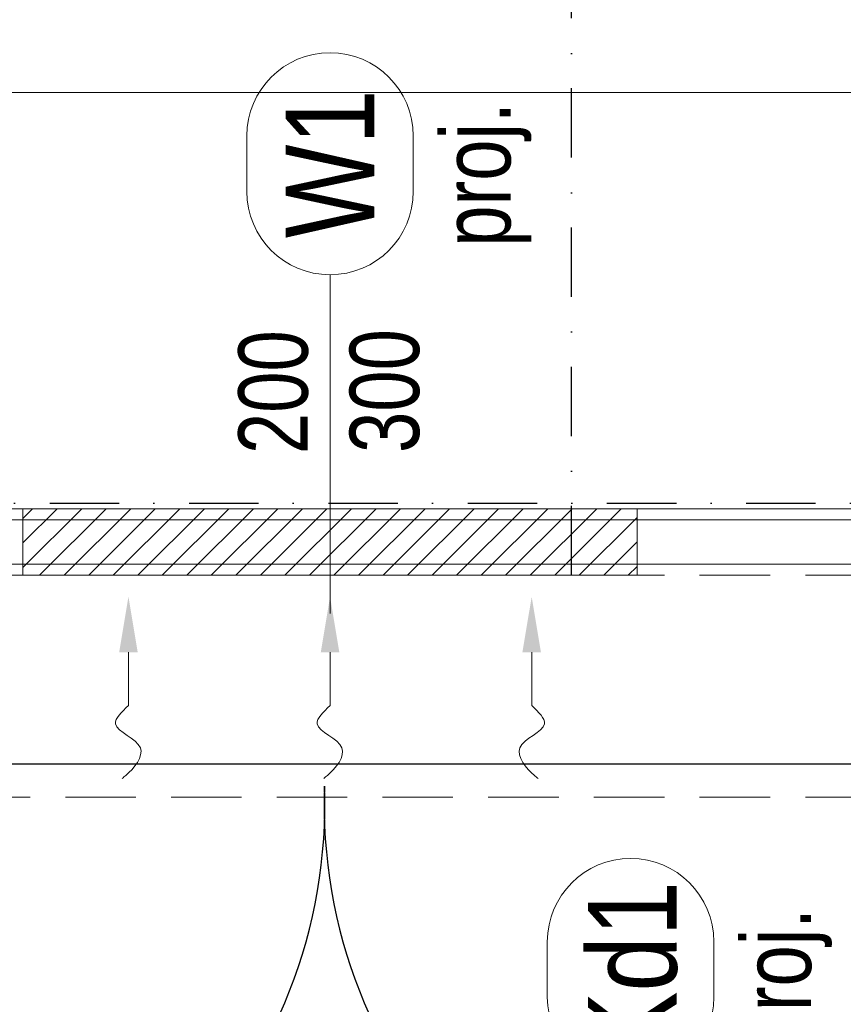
# Model space of a CAD drawing. Header units: centimetres. Extents: x -2715 to 104803, y -2927 to 32152.
# Tile 58 of 72: x 88936 to 89085, y -526 to -349. Entities that reach past the tile are written whole.
import ezdxf
from ezdxf.enums import TextEntityAlignment as Align
from ezdxf.lldxf.tags import DXFTag

# ---------------------------------------------------------------- set-up
doc = ezdxf.new("R2010")
doc.units = ezdxf.units.CM
doc.header["$MEASUREMENT"] = 0
doc.linetypes.add('DASHDOT2', pattern=[0.5, 0.25, -0.125, 0, -0.125])
doc.linetypes.add('HIDDENX2', pattern=[19.05, 12.7, -6.35])
for name, color, linetype, lineweight in [('0_TXT', 252, 'Continuous', 15), ('1_ doors proj.', 252, 'Continuous', 15), ('1_ hatch proj.', 252, 'Continuous', 9), ('1_ projection', 252, 'HIDDENX2', 5), ('1_ przerywana  S_CONSTRUCTION', 252, 'DASHDOT2', 25), ('2_ doors description proj.', 252, 'Continuous', 15)]:
    doc.layers.add(name, color=color, linetype=linetype, lineweight=lineweight)
doc.layers.add('3_KRATA_dzrwi istn.', color=252, linetype='Continuous')
doc.styles.add('ARIAL', font='arial.ttf', dxfattribs={"width": 0.8})
doc.styles.add('BIKTS', font='bikromsw.shx', dxfattribs={"width": 0.85})
tags = doc.linetypes.add('Dash', pattern=[15, 10, -5]).pattern_tags.tags
tags[6:7] = [DXFTag(74, 4), DXFTag(75, 0), DXFTag(340, '0'), DXFTag(46, 0.0), DXFTag(50, 0.0), DXFTag(44, 0.0), DXFTag(45, 0.0)]
tags[4:5] = [DXFTag(74, 4), DXFTag(75, 0), DXFTag(340, '0'), DXFTag(46, 0.0), DXFTag(50, 0.0), DXFTag(44, 0.0), DXFTag(45, 0.0)]
doc.linetypes.add('FENCELINE9', pattern='A,1e-09,[163,AAA.SHX,S=1,R=0,X=0,Y=0],1.5,-0.5', length=2)

# ---------------------------------------------------------------- blocks, each defined once
blk = doc.blocks.new('vcfnbvcnbvm')
at = {"linetype": 'Dash', "ltscale": 20}
for points in [[(-205, 6), (-5, 6), (-5, 306), (-205, 306), (-205, 6)], [(-205, 81), (-5, 81)]]:
    blk.add_lwpolyline(points, dxfattribs=at)
blk.add_lwpolyline([(-205, 4), (-5, 4), (-5, -4), (-205, -4), (-205, 6)])
blk = doc.blocks.new('gfdgfdghf')
for points in [[(-200, 6), (-195, 6), (-195, -6), (-200, -6), (-200, 6)], [(-200, 6), (-195, 6), (-195, -6), (-200, -6), (-200, 6)], [(0, 6), (-5, 6), (-5, -6), (0, -6), (0, 6)], [(0, 6), (-5, 6), (-5, -6), (0, -6), (0, 6)], [(-195, -4), (-195, -99)], [(-5, -4), (-5, -99)]]:
    blk.add_lwpolyline(points)
at = {"linetype": 'FENCELINE9', "ltscale": 2.5}
blk.add_lwpolyline([(-195, 0), (-5, 0)], dxfattribs=at)
for centre, start, end in [((-191.62, -7.38), 267.8842, 2.1158), ((-8.38, -7.38), 177.8842, 272.1158)]:
    blk.add_arc(centre, 91.68, start, end)
blk = doc.blocks.new('_OZN.DRZWI')
blk.add_line((0, 0), (61.07, 0))
blk.add_lwpolyline([(-15, 15, -1), (-15, -15), (-25, -15, -1), (-25, 15)], format="xyb", close=True)
at = {"style": 'BIKTS', "width": 0.8}
blk.add_attdef('WYSOK', text='', height=8, rotation=0, dxfattribs=at).set_placement((27.59, 12.75), align=Align.TOP_CENTER)
for p in [(-20, 0), (75.14, 0)]:
    blk.add_attdef('OZN', text='', height=8, rotation=0, dxfattribs=at).set_placement(p, align=Align.MIDDLE)
blk.add_attdef('SZEROK', text='', height=8, rotation=0, dxfattribs=at).set_placement((27.59, -12.4), align=Align.CENTER)
blk = doc.blocks.new('RDFEWFGRDGBFH')
at = {"layer": '0_TXT', "color": 150, "linetype": 'ByBlock', "lineweight": -2}
blk.add_line((0, -10), (0, -19.6), dxfattribs=at)
blk.add_open_spline([(0, -19.6), (-1.24, -20.76), (-4.37, -23.71), (4.68, -26.45), (0.75, -31.26), (-0.92, -32.56), (-1.14, -32.73)], degree=3, knots=[0, 0, 0, 0, 4.027858, 10.239386, 15.868897, 16.708323, 16.708323, 16.708323, 16.708323], dxfattribs=at)
at = {"layer": '0_TXT', "color": 150}
blk.add_solid([(-1.67, -10), (0, 0), (1.67, -10)], dxfattribs=at)
blk = doc.blocks.new('NAWIEW')
at = {"layer": '1_ hatch proj.', "linetype": 'Dash', "ltscale": 5}
h = blk.add_hatch(dxfattribs=at)
h.set_pattern_fill('ANSI31', color=256, scale=25)
h.set_pattern_definition([(45, (-87022.5463, 436.0692), (-2.20970869, 2.20970869), [])])
h.paths.add_polyline_path([(-55.34, -13), (55.34, -13), (55.34, -1), (-55.34, -1)])
blk.add_lwpolyline([(-55.34, -13), (55.34, -13), (55.34, -1), (-55.34, -1)], close=True, dxfattribs=at)
at = {"layer": '0_TXT'}
for p in [(-36.33, -16.87), (0, -16.87)]:
    blk.add_blockref('RDFEWFGRDGBFH', p, dxfattribs=at)
at = {"layer": '0_TXT', "xscale": -1}
blk.add_blockref('RDFEWFGRDGBFH', (36.33, -16.87), dxfattribs=at)

msp = doc.modelspace()

# ---------------------------------------------------------------- linework, layer by layer
at = {"layer": '1_ projection'}
for points in [[(88830.05, -449.07), (89153.05, -449.07)], [(88830.05, -489.07), (89153.05, -489.07)]]:
    msp.add_lwpolyline(points, dxfattribs=at)
at = {"layer": '1_ przerywana  S_CONSTRUCTION', "ltscale": 50}
for points in [[(89035.55, -449.07), (89035.55, 681.93)], [(86682.55, -436.07), (89183.55, -436.07)]]:
    msp.add_lwpolyline(points, dxfattribs=at)

# ---------------------------------------------------------------- block references
at = {"layer": '0_TXT'}
msp.add_blockref('NAWIEW', (88992.05, -436.07), dxfattribs=at)
at = {"layer": '1_ doors proj.'}
msp.add_blockref('vcfnbvcnbvm', (89097.05, -443.07), dxfattribs=at)
at = {"layer": '2_ doors description proj.'}
ref = msp.add_blockref('_OZN.DRZWI', (88992.05, -394.9), dxfattribs=dict(at, xscale=-1, rotation=89.99999999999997))
ref.add_attrib('OZN', 'proj.', dxfattribs={"layer": '0', "color": 7, "lineweight": 5, "height": 12.5, "rotation": 90, "style": 'BIKTS', "width": 0.8}).set_placement((89019.87, -376.85), align=Align.MIDDLE)
ref.add_attrib('WYSOK', '300', dxfattribs={"layer": '0', "color": 7, "lineweight": 5, "height": 12.5, "rotation": 90, "style": 'BIKTS', "width": 0.8}).set_placement((88995.59, -415.86), align=Align.TOP_CENTER)
ref.add_attrib('SZEROK', '200', dxfattribs={"layer": '0', "color": 7, "lineweight": 5, "height": 12.5, "rotation": 90, "style": 'BIKTS', "width": 0.8}).set_placement((88988.03, -416.06), align=Align.CENTER)
ref.add_attrib('OZN', 'W1', dxfattribs={"layer": '0', "color": 7, "lineweight": 5, "height": 16, "rotation": 90, "style": 'ARIAL', "width": 0.8}).set_placement((88992.05, -374.9), align=Align.MIDDLE)
ref = msp.add_blockref('_OZN.DRZWI', (89046.2, -540.09), dxfattribs=dict(at, xscale=-1, rotation=89.99999999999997))
ref.add_attrib('OZN', 'proj.', dxfattribs={"layer": '0', "color": 7, "lineweight": 5, "height": 12.5, "rotation": 90, "style": 'BIKTS', "width": 0.8}).set_placement((89074.02, -522.05), align=Align.MIDDLE)
ref.add_attrib('WYSOK', '300', dxfattribs={"layer": '0', "color": 7, "lineweight": 5, "height": 12.5, "rotation": 90, "style": 'BIKTS', "width": 0.8}).set_placement((89049.74, -561.05), align=Align.TOP_CENTER)
ref.add_attrib('SZEROK', '200', dxfattribs={"layer": '0', "color": 7, "lineweight": 5, "height": 12.5, "rotation": 90, "style": 'BIKTS', "width": 0.8}).set_placement((89042.18, -561.25), align=Align.CENTER)
ref.add_attrib('OZN', 'Kd1', dxfattribs={"layer": '0', "color": 7, "lineweight": 5, "height": 16, "rotation": 90, "style": 'ARIAL', "width": 0.8}).set_placement((89046.2, -520.09), align=Align.MIDDLE)
at = {"layer": '3_KRATA_dzrwi istn.', "color": 6}
msp.add_blockref('gfdgfdghf', (89091.05, -483.07), dxfattribs=at)

doc.saveas('drawing.dxf')
